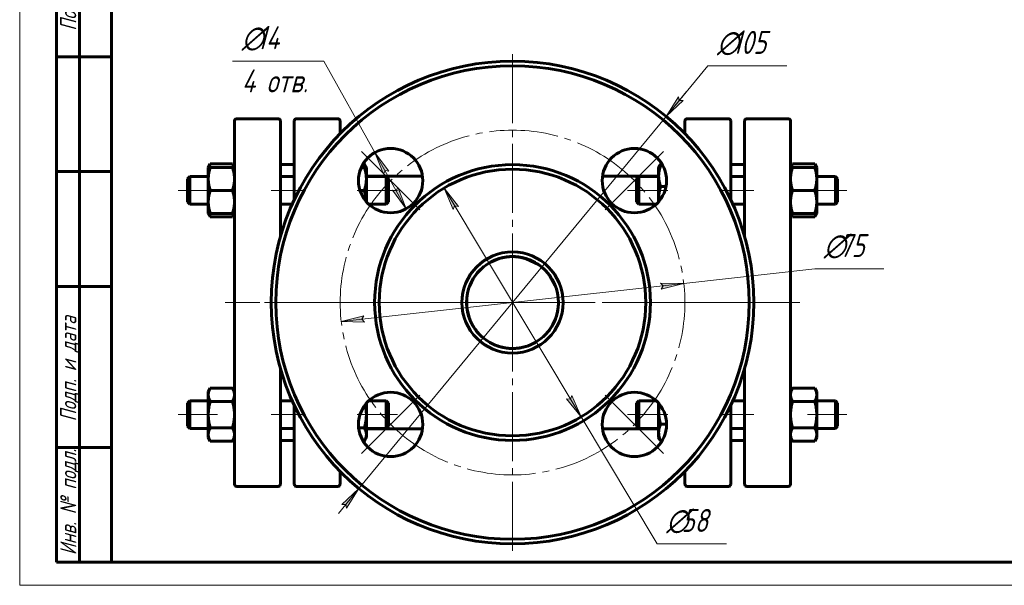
# Model space of a CAD drawing. Header units: millimetres. Extents: x 0 to 420, y 0 to 297.
# Tile 1 of 3: x 0 to 214, y 0 to 123. Entities that reach past the tile are written whole.
import ezdxf

# ---------------------------------------------------------------- set-up
doc = ezdxf.new("R2010")
doc.units = ezdxf.units.MM
for name, pattern in [('K5LT_AXLED', [19.5, 15, -1.5, 1.5, -1.5]), ('K5LT_BASIC', [0]), ('K5LT_THIN', [0])]:
    doc.linetypes.add(name, pattern=pattern)
doc.layers.add('Системный слой', color=7, linetype='Continuous')
doc.layers.add('Системный слой (1)', color=251, linetype='Continuous', true_color=0x6c6c6c)
doc.styles.add('KDIMTEXTSTYLE', font='GOST_AU.SHX', dxfattribs={"width": 0.96, "oblique": 15, "height": 5})
doc.styles.add('KTEXTSTYLE', font='GOST_AU.SHX', dxfattribs={"width": 0.96, "height": 5})
doc.dimstyles.new('KDIMSTYLE (1.00)', dxfattribs={"dimtxt": 5, "dimasz": 1, "dimexe": 2, "dimexo": 0, "dimgap": 1, "dimtad": 1, "dimtxsty": 'KDIMTEXTSTYLE', "dimsah": 1, "dimcen": 0, "dimdle": 1, "dimadec": 0, "dimazin": 0, "dimtfac": 0.667, "dimtmove": 0, "dimatfit": 3, "dimfxl": 1, "dimtvp": 1, "dimtolj": 1, "dimtzin": 0, "dimarcsym": 0})

# ---------------------------------------------------------------- blocks, each defined once
blk = doc.blocks.new('U18')
at = {"layer": 'Системный слой (1)', "linetype": 'K5LT_BASIC', "lineweight": 60}
for p, q in [((167.92, 91.16), (167.84, 90.92)), ((168.04, 91.42), (167.92, 91.16)), ((168.18, 91.69), (168.04, 91.42))]:
    blk.add_line(p, q, dxfattribs=at)
blk = doc.blocks.new('U19')
at = {"layer": 'Системный слой (1)', "linetype": 'K5LT_BASIC', "lineweight": 60}
for p, q in [((173.13, 91.42), (172.99, 91.69)), ((173.25, 91.16), (173.13, 91.42)), ((173.33, 90.92), (173.25, 91.16))]:
    blk.add_line(p, q, dxfattribs=at)
blk = doc.blocks.new('U20')
at = {"layer": 'Системный слой (1)', "linetype": 'K5LT_BASIC', "lineweight": 60}
for p, q in [((41.22, 91.16), (41.14, 90.92)), ((41.34, 91.42), (41.22, 91.16)), ((41.48, 91.69), (41.34, 91.42))]:
    blk.add_line(p, q, dxfattribs=at)
blk = doc.blocks.new('U21')
at = {"layer": 'Системный слой (1)', "linetype": 'K5LT_BASIC', "lineweight": 60}
for p, q in [((46.43, 91.42), (46.29, 91.69)), ((46.55, 91.16), (46.43, 91.42)), ((46.63, 90.92), (46.55, 91.16))]:
    blk.add_line(p, q, dxfattribs=at)
blk = doc.blocks.new('U22')
at = {"layer": 'Системный слой (1)', "linetype": 'K5LT_BASIC', "lineweight": 60}
for p, q in [((75.44, 34.02), (87.65, 34.02)), ((126.82, 34.02), (139.04, 34.02))]:
    blk.add_line(p, q, dxfattribs=at)
blk = doc.blocks.new('U23')
at = {"layer": 'Системный слой (1)', "linetype": 'K5LT_BASIC', "lineweight": 60}
for p, q in [((56.74, 101.02), (56.74, 75.87)), ((56.74, 47.17), (56.74, 22.02))]:
    blk.add_line(p, q, dxfattribs=at)
blk = doc.blocks.new('U24')
at = {"layer": 'Системный слой (1)', "linetype": 'K5LT_BASIC', "lineweight": 60}
for p, q in [((75.44, 89.02), (87.65, 89.02)), ((126.82, 89.02), (139.04, 89.02))]:
    blk.add_line(p, q, dxfattribs=at)
blk = doc.blocks.new('U25')
at = {"layer": 'Системный слой (1)', "linetype": 'K5LT_BASIC', "lineweight": 60}
for p, q in [((75.24, 85.04), (74.99, 85.92)), ((75.38, 84.23), (75.24, 85.04)), ((75.44, 83.45), (75.38, 84.23))]:
    blk.add_line(p, q, dxfattribs=at)
blk = doc.blocks.new('U26')
at = {"layer": 'Системный слой (1)', "linetype": 'K5LT_BASIC', "lineweight": 60}
for p, q in [((172.99, 80.14), (173.13, 80.41)), ((173.13, 80.41), (173.25, 80.67)), ((173.25, 80.67), (173.33, 80.92))]:
    blk.add_line(p, q, dxfattribs=at)
blk = doc.blocks.new('U27')
at = {"layer": 'Системный слой (1)', "linetype": 'K5LT_BASIC', "lineweight": 60}
for p, q in [((167.84, 80.92), (167.92, 80.67)), ((167.92, 80.67), (168.04, 80.41)), ((168.04, 80.41), (168.18, 80.14))]:
    blk.add_line(p, q, dxfattribs=at)
blk = doc.blocks.new('U28')
at = {"layer": 'Системный слой (1)', "linetype": 'K5LT_BASIC', "lineweight": 60}
for p, q in [((139.17, 91.13), (139.14, 91.06)), ((139.21, 91.21), (139.17, 91.13)), ((139.25, 91.28), (139.21, 91.21)), ((139.32, 91.39), (139.25, 91.28)), ((139.39, 91.51), (139.32, 91.39)), ((139.48, 91.62), (139.39, 91.51))]:
    blk.add_line(p, q, dxfattribs=at)
blk = doc.blocks.new('U29')
at = {"layer": 'Системный слой (1)', "linetype": 'K5LT_BASIC', "lineweight": 60}
for p, q in [((75.13, 91.42), (74.99, 91.69)), ((75.25, 91.16), (75.13, 91.42)), ((75.33, 90.92), (75.25, 91.16))]:
    blk.add_line(p, q, dxfattribs=at)
blk = doc.blocks.new('U30')
at = {"layer": 'Системный слой (1)', "linetype": 'K5LT_BASIC', "lineweight": 60}
for p, q in [((41.14, 80.92), (41.22, 80.67)), ((41.22, 80.67), (41.34, 80.41)), ((41.34, 80.41), (41.48, 80.14))]:
    blk.add_line(p, q, dxfattribs=at)
blk = doc.blocks.new('U31')
at = {"layer": 'Системный слой (1)', "linetype": 'K5LT_BASIC', "lineweight": 60}
for p, q in [((46.29, 80.14), (46.43, 80.41)), ((46.43, 80.41), (46.55, 80.67)), ((46.55, 80.67), (46.63, 80.92))]:
    blk.add_line(p, q, dxfattribs=at)
blk = doc.blocks.new('U32')
at = {"layer": 'Системный слой (1)', "linetype": 'K5LT_BASIC', "lineweight": 60}
for p, q in [((139.1, 38.91), (139.05, 38.39)), ((139.17, 39.43), (139.1, 38.91)), ((139.05, 38.39), (139.04, 37.88))]:
    blk.add_line(p, q, dxfattribs=at)
blk = doc.blocks.new('U33')
at = {"layer": 'Системный слой (1)', "linetype": 'K5LT_BASIC', "lineweight": 60}
for p, q in [((114.35, 68.54), (114.2, 68.7)), ((115.04, 67.78), (114.35, 68.54)), ((115.57, 67.05), (115.04, 67.78)), ((115.81, 66.67), (115.57, 67.05)), ((115.92, 66.47), (115.81, 66.67)), ((115.98, 66.37), (115.92, 66.47)), ((116.01, 66.32), (115.98, 66.37)), ((116.02, 66.29), (116.01, 66.32)), ((116.03, 66.28), (116.02, 66.29)), ((116.05, 66.24), (116.03, 66.28)), ((117.17, 62.56), (117.15, 62.86)), ((117.23, 61.45), (117.17, 62.56)), ((117.08, 59.79), (117.12, 60.02)), ((117.12, 60.02), (117.18, 60.5)), ((117.18, 60.5), (117.23, 61.45)), ((116, 56.72), (116.59, 57.99)), ((117.04, 59.57), (117.05, 59.58)), ((117.04, 59.56), (117.04, 59.57)), ((117.04, 59.55), (117.04, 59.56)), ((117.04, 59.56), (117.04, 59.56)), ((117.04, 59.56), (117.04, 59.56)), ((117.04, 59.56), (117.04, 59.56)), ((117.04, 59.55), (117.04, 59.55)), ((117.04, 59.55), (117.04, 59.55)), ((117.04, 59.55), (117.04, 59.55)), ((117.04, 59.55), (117.04, 59.55)), ((117.04, 59.55), (117.04, 59.55)), ((117.04, 59.55), (117.04, 59.55)), ((117.04, 59.55), (117.04, 59.55)), ((117.05, 59.61), (117.06, 59.67)), ((117.05, 59.58), (117.05, 59.61)), ((117.06, 59.67), (117.08, 59.79)), ((115.25, 55.54), (116, 56.72)), ((114.35, 54.49), (115.25, 55.54))]:
    blk.add_line(p, q, dxfattribs=at)
blk = doc.blocks.new('U34')
at = {"layer": 'Системный слой (1)', "linetype": 'K5LT_BASIC', "lineweight": 60}
for p, q in [((59.74, 83.88), (59.74, 101.02)), ((59.74, 22.02), (59.74, 39.16))]:
    blk.add_line(p, q, dxfattribs=at)
blk = doc.blocks.new('U35')
at = {"layer": 'Системный слой (1)', "linetype": 'K5LT_BASIC', "lineweight": 60}
for p, q in [((99.57, 67.95), (100.26, 68.69)), ((100.26, 68.69), (100.26, 68.69)), ((100.26, 68.69), (100.26, 68.69)), ((100.26, 68.69), (100.26, 68.69)), ((100.26, 68.69), (100.27, 68.69)), ((100.27, 68.69), (100.27, 68.7)), ((100.27, 68.69), (100.27, 68.69)), ((100.27, 68.69), (100.27, 68.69)), ((100.27, 68.69), (100.27, 68.69)), ((100.27, 68.69), (100.27, 68.69)), ((98.42, 66.24), (98.95, 67.13)), ((98.95, 67.13), (99.57, 67.95)), ((97.31, 60.33), (97.33, 62.86)), ((97.78, 58.28), (97.31, 60.33)), ((98.16, 57.31), (97.78, 58.28)), ((98.39, 56.85), (98.16, 57.31)), ((98.52, 56.62), (98.39, 56.85)), ((98.58, 56.51), (98.52, 56.62)), ((98.62, 56.45), (98.58, 56.51)), ((98.63, 56.43), (98.62, 56.45)), ((98.65, 56.39), (98.63, 56.43)), ((98.66, 56.37), (98.65, 56.39)), ((98.65, 56.39), (98.65, 56.39)), ((98.67, 56.37), (98.66, 56.37)), ((98.67, 56.36), (98.67, 56.37)), ((98.69, 56.33), (98.67, 56.36)), ((100.12, 54.49), (98.69, 56.33))]:
    blk.add_line(p, q, dxfattribs=at)
blk = doc.blocks.new('U36')
at = {"layer": 'Системный слой (1)', "linetype": 'K5LT_BASIC', "lineweight": 60}
for start, end in [(90, 119.2968), (134.1325, 151.8041), (208.6753, 224.6649), (240.4818, 270)]:
    blk.add_arc((107.24, 61.52), 10, start, end, dxfattribs=at)
blk = doc.blocks.new('U37')
at = {"layer": 'Системный слой (1)', "linetype": 'K5LT_BASIC', "lineweight": 60}
for p, q in [((107.24, 71.52), (107.62, 71.51)), ((107.62, 71.51), (108, 71.49)), ((108, 71.49), (108.75, 71.4)), ((108.75, 71.4), (110.22, 71.06)), ((110.22, 71.06), (112.88, 69.77)), ((112.88, 69.77), (113.37, 69.42)), ((113.37, 69.42), (113.41, 69.38)), ((113.41, 69.38), (113.42, 69.38)), ((113.42, 69.38), (113.44, 69.37)), ((113.44, 69.37), (113.46, 69.35)), ((113.46, 69.35), (113.47, 69.34)), ((113.47, 69.34), (113.48, 69.33)), ((113.48, 69.33), (113.51, 69.3)), ((113.51, 69.3), (113.58, 69.24)), ((113.58, 69.24), (113.7, 69.14)), ((113.7, 69.14), (113.95, 68.92)), ((113.95, 68.92), (114.43, 68.46)), ((114.43, 68.46), (115.29, 67.45)), ((115.29, 67.45), (116.52, 65.24)), ((116.52, 65.24), (116.54, 65.2)), ((116.54, 65.2), (116.54, 65.19)), ((116.54, 65.19), (116.55, 65.17)), ((116.55, 65.17), (116.55, 65.16)), ((117.2, 60.72), (117.16, 60.31)), ((117.16, 60.31), (117.16, 60.28)), ((117.22, 61.12), (117.2, 60.72)), ((117.23, 61.31), (117.22, 61.12)), ((117.23, 61.52), (117.23, 61.52)), ((117.23, 61.52), (117.23, 61.51)), ((117.23, 61.51), (117.23, 61.51)), ((117.23, 61.51), (117.23, 61.51)), ((117.23, 61.51), (117.23, 61.51)), ((117.23, 61.51), (117.23, 61.51)), ((117.23, 61.51), (117.23, 61.51)), ((117.23, 61.51), (117.23, 61.5)), ((117.23, 61.5), (117.23, 61.5)), ((117.23, 61.5), (117.23, 61.49)), ((117.23, 61.49), (117.23, 61.46)), ((117.23, 61.46), (117.23, 61.41)), ((117.23, 61.41), (117.23, 61.31)), ((115.78, 56.33), (115.07, 55.31)), ((116.16, 57.01), (115.78, 56.33)), ((113.91, 54.07), (113.89, 54.06)), ((114.25, 54.39), (113.91, 54.07)), ((115.07, 55.31), (114.25, 54.39)), ((111.76, 52.6), (111.74, 52.6)), ((111.92, 52.69), (111.76, 52.6)), ((112.07, 52.77), (111.92, 52.69)), ((112.14, 52.8), (112.07, 52.77)), ((112.17, 52.82), (112.14, 52.8)), ((112.19, 52.83), (112.17, 52.82)), ((112.2, 52.84), (112.19, 52.83)), ((112.21, 52.84), (112.2, 52.84)), ((112.22, 52.85), (112.21, 52.85)), ((112.21, 52.85), (112.21, 52.85)), ((112.21, 52.85), (112.21, 52.84)), ((112.21, 52.84), (112.21, 52.84)), ((112.23, 52.85), (112.22, 52.85)), ((112.22, 52.85), (112.22, 52.85)), ((112.22, 52.85), (112.22, 52.85)), ((112.22, 52.85), (112.22, 52.85)), ((112.23, 52.86), (112.23, 52.85))]:
    blk.add_line(p, q, dxfattribs=at)
blk = doc.blocks.new('U38')
at = {"layer": 'Системный слой (1)', "linetype": 'K5LT_BASIC', "lineweight": 60}
for start, end in [(315.3353, 0.0025), (270, 299.519)]:
    blk.add_arc((107.24, 61.52), 10, start, end, dxfattribs=at)
blk = doc.blocks.new('U39')
at = {"layer": 'Системный слой (1)', "linetype": 'K5LT_BASIC', "lineweight": 60}
for start, end in [(60.7032, 89.958), (28.1076, 45.8448)]:
    blk.add_arc((107.24, 61.52), 10, start, end, dxfattribs=at)
blk = doc.blocks.new('U40')
at = {"layer": 'Системный слой (1)', "linetype": 'K5LT_BASIC', "lineweight": 60}
for p, q in [((104.35, 71.09), (102.65, 70.41)), ((106.16, 71.46), (104.35, 71.09)), ((107.24, 71.52), (106.16, 71.46)), ((101.02, 69.35), (99.75, 68.15)), ((102.65, 70.41), (101.99, 70.04)), ((98.71, 66.74), (97.92, 65.16)), ((99.75, 68.15), (98.71, 66.74)), ((97.24, 61.51), (97.24, 61.48)), ((97.24, 61.48), (97.24, 61.47)), ((97.24, 61.47), (97.24, 61.46)), ((97.24, 61.46), (97.24, 61.45)), ((97.24, 61.45), (97.24, 61.44)), ((97.24, 61.44), (97.24, 61.43)), ((97.24, 61.43), (97.24, 61.38)), ((97.24, 61.38), (97.24, 61.34)), ((97.24, 61.34), (97.24, 61.25)), ((97.24, 61.25), (97.25, 61.07)), ((97.25, 61.07), (97.27, 60.71)), ((97.27, 60.71), (97.28, 60.64)), ((97.28, 60.64), (97.31, 60.28)), ((98.31, 57.01), (98.44, 56.75)), ((98.44, 56.75), (98.58, 56.52)), ((98.58, 56.52), (98.7, 56.32)), ((98.7, 56.32), (98.95, 55.93)), ((98.95, 55.93), (99.5, 55.18)), ((99.5, 55.18), (100.35, 54.28)), ((100.35, 54.28), (100.58, 54.06)), ((102.24, 52.86), (102.25, 52.85)), ((102.25, 52.85), (102.25, 52.85)), ((102.25, 52.85), (102.25, 52.85)), ((102.25, 52.85), (102.26, 52.85)), ((102.26, 52.85), (102.26, 52.85)), ((102.26, 52.85), (102.26, 52.85)), ((102.26, 52.85), (102.26, 52.85)), ((102.26, 52.85), (102.26, 52.84)), ((102.26, 52.84), (102.27, 52.84)), ((102.27, 52.84), (102.27, 52.84)), ((102.27, 52.84), (102.28, 52.83)), ((102.28, 52.83), (102.3, 52.82)), ((102.3, 52.82), (102.34, 52.8)), ((102.34, 52.8), (102.42, 52.75)), ((102.42, 52.75), (102.59, 52.67)), ((102.59, 52.67), (102.73, 52.6))]:
    blk.add_line(p, q, dxfattribs=at)
blk = doc.blocks.new('U41')
at = {"layer": 'Системный слой (1)', "linetype": 'K5LT_BASIC', "lineweight": 60}
for p, q in [((157.74, 101.02), (157.74, 75.87)), ((157.74, 47.17), (157.74, 22.02))]:
    blk.add_line(p, q, dxfattribs=at)
blk = doc.blocks.new('U42')
at = {"layer": 'Системный слой (1)', "linetype": 'K5LT_BASIC', "lineweight": 60}
for p, q in [((154.74, 83.88), (154.74, 101.02)), ((154.74, 22.02), (154.74, 39.16))]:
    blk.add_line(p, q, dxfattribs=at)
blk = doc.blocks.new('U43')
at = {"layer": 'Системный слой (1)', "linetype": 'K5LT_BASIC', "lineweight": 60}
for p, q in [((139.04, 84.09), (139.04, 83.89)), ((139.04, 83.89), (139.05, 83.68)), ((139.05, 83.68), (139.06, 83.47))]:
    blk.add_line(p, q, dxfattribs=at)
blk = doc.blocks.new('U44')
at = {"layer": 'Системный слой (1)', "linetype": 'K5LT_BASIC', "lineweight": 60}
for p, q in [((75.32, 38.54), (75.18, 39.28)), ((75.41, 37.83), (75.32, 38.54)), ((75.44, 37.12), (75.41, 37.83))]:
    blk.add_line(p, q, dxfattribs=at)
blk = doc.blocks.new('U45')
at = {"layer": 'Системный слой (1)', "linetype": 'K5LT_AXLED', "lineweight": 18}
for q in [(107.24, 116.02), (52.74, 61.52), (161.74, 61.52), (107.24, 7.02)]:
    blk.add_line((107.24, 61.52), q, dxfattribs=at)
blk = doc.blocks.new('D2')
at = {"layer": 'Системный слой (1)'}
for points in [[(80.32, 90.1), (77.3, 94.15), (79.17, 89.46), (79.5, 90.22)], [(84.13, 81.93), (82.27, 86.61), (81.94, 85.85), (81.12, 85.97)]]:
    blk.add_hatch(color=256, dxfattribs=at).paths.add_polyline_path(points)
at = {"layer": 'Системный слой (1)', "linetype": 'K5LT_THIN', "lineweight": 18}
for p, q in [((77.3, 94.15), (66.2, 114.02)), ((77.3, 94.15), (80.32, 90.1)), ((79.17, 89.46), (77.3, 94.15)), ((84.13, 81.93), (77.3, 94.15)), ((79.5, 90.22), (79.17, 89.46)), ((80.32, 90.1), (79.5, 90.22)), ((84.13, 81.93), (81.12, 85.97)), ((81.12, 85.97), (81.94, 85.85)), ((81.94, 85.85), (82.27, 86.61)), ((82.27, 86.61), (84.13, 81.93))]:
    blk.add_line(p, q, dxfattribs=at)
blk.add_wipeout([(48.32, 105.64), (48.32, 122.4), (63.56, 122.4), (63.56, 105.64)]).dxf.layer = 'Системный слой (1)'
blk.add_line((66.2, 114.02), (46.32, 114.02), dxfattribs=at)
at = {"layer": 'Системный слой (1)', "char_height": 5, "attachment_point": 1, "style": 'KTEXTSTYLE'}
for s, insert in [('\\H5.0;\\W1.000;\\Q15;\\Q15;\\W0.960;∅', (48.32, 121.61)), ('\\H5.0;\\W1.000;\\Q15;\\Q15;\\W0.960;14', (51.63, 121.61)), ('\\H5.0;\\W1.000;\\Q15;\\Q15;\\W0.960;4 отв.', (48.32, 112.23))]:
    blk.add_mtext(s, dxfattribs=dict(at, insert=insert))
blk = doc.blocks.new('KDIMARROW_01')
at = {"layer": 'Системный слой'}
blk.add_hatch(color=0, dxfattribs=at).paths.add_polyline_path([(-5, -0.66), (0, 0), (-5, 0.66), (-4.5, 0)])
at = {"layer": 'Системный слой', "color": 0, "linetype": 'K5LT_THIN', "lineweight": 18}
for p, q in [((-4.5, 0), (-5, 0.66)), ((-5, 0.66), (0, 0)), ((0, 0), (-5, -0.66)), ((-5, -0.66), (-4.5, 0))]:
    blk.add_line(p, q, dxfattribs=at)
at = {"layer": 'Системный слой (1)', "color": 0, "linetype": 'K5LT_THIN', "lineweight": 18}
blk.add_line((318.02, 200.7), (317.02, 200.7), dxfattribs=at)
blk = doc.blocks.new('U46')
at = {"layer": 'Системный слой (1)', "linetype": 'K5LT_AXLED', "lineweight": 18}
for p, q in [((80.72, 88.04), (74.36, 94.4)), ((133.75, 88.04), (140.12, 94.4)), ((87.08, 81.67), (80.72, 88.04)), ((127.39, 81.67), (133.75, 88.04)), ((87.08, 41.37), (80.72, 35)), ((127.39, 41.37), (133.75, 35)), ((80.72, 35), (74.36, 28.64)), ((133.75, 35), (140.12, 28.64))]:
    blk.add_line(p, q, dxfattribs=at)
for start, end in [(45, 135), (135, 225), (315, 45), (225, 315)]:
    blk.add_arc((107.24, 61.52), 37.5, start, end, dxfattribs=at)
blk = doc.blocks.new('D3')
at = {"layer": 'Системный слой (1)'}
for points in [[(140.65, 102.01), (144.34, 105.45), (143.52, 105.48), (143.33, 106.29)], [(71.14, 16.75), (73.82, 21.03), (70.13, 17.59), (70.96, 17.56)]]:
    blk.add_hatch(color=256, dxfattribs=at).paths.add_polyline_path(points)
at = {"layer": 'Системный слой (1)', "linetype": 'K5LT_THIN', "lineweight": 18}
for p, q in [((140.65, 102.01), (149.74, 113.02)), ((140.65, 102.01), (145.11, 107.41)), ((143.33, 106.29), (140.65, 102.01)), ((140.65, 102.01), (144.34, 105.45)), ((143.52, 105.48), (143.33, 106.29)), ((144.34, 105.45), (143.52, 105.48)), ((73.82, 21.03), (140.65, 102.01)), ((73.82, 21.03), (69.36, 15.63)), ((73.82, 21.03), (70.13, 17.59)), ((71.14, 16.75), (73.82, 21.03)), ((70.13, 17.59), (70.96, 17.56)), ((70.96, 17.56), (71.14, 16.75))]:
    blk.add_line(p, q, dxfattribs=at)
blk.add_wipeout([(151.74, 114.02), (151.74, 121.4), (164.4, 121.4), (164.4, 114.02)]).dxf.layer = 'Системный слой (1)'
blk.add_line((149.74, 113.02), (166.93, 113.02), dxfattribs=at)
at = {"layer": 'Системный слой (1)', "char_height": 5, "attachment_point": 1, "style": 'KTEXTSTYLE'}
for s, insert in [('\\H5.0;\\W1.000;\\Q15;\\Q15;\\W0.960;∅', (151.74, 120.61)), ('\\H5.0;\\W1.000;\\Q15;\\Q15;\\W0.960;105', (155.04, 120.61))]:
    blk.add_mtext(s, dxfattribs=dict(at, insert=insert))
blk = doc.blocks.new('KDIMARROW_02')
at = {"layer": 'Системный слой'}
blk.add_hatch(color=0, dxfattribs=at).paths.add_polyline_path([(4.5, 0), (5, 0.66), (0, 0), (5, -0.66)])
at = {"layer": 'Системный слой', "color": 0, "linetype": 'K5LT_THIN', "lineweight": 18}
for p, q in [((5, 0.66), (0, 0)), ((0, 0), (5, -0.66)), ((0, 0), (7, 0)), ((4.5, 0), (5, 0.66)), ((5, -0.66), (4.5, 0))]:
    blk.add_line(p, q, dxfattribs=at)
at = {"layer": 'Системный слой (1)', "color": 0, "linetype": 'K5LT_THIN', "lineweight": 18}
blk.add_line((318.02, 200.7), (317.02, 200.7), dxfattribs=at)
blk = doc.blocks.new('D4')
at = {"layer": 'Системный слой (1)'}
for points in [[(139.61, 64.45), (144.51, 65.66), (139.46, 65.76), (140.03, 65.16)], [(75.01, 57.28), (74.44, 57.88), (74.86, 58.59), (69.96, 57.38)]]:
    blk.add_hatch(color=256, dxfattribs=at).paths.add_polyline_path(points)
at = {"layer": 'Системный слой (1)', "linetype": 'K5LT_THIN', "lineweight": 18}
for p, q in [((144.51, 65.66), (172.99, 68.82)), ((69.96, 57.38), (144.51, 65.66)), ((140.03, 65.16), (139.46, 65.76)), ((139.46, 65.76), (144.51, 65.66)), ((144.51, 65.66), (139.61, 64.45)), ((139.61, 64.45), (140.03, 65.16)), ((69.96, 57.38), (74.86, 58.59)), ((74.86, 58.59), (74.44, 57.88)), ((74.44, 57.88), (75.01, 57.28)), ((75.01, 57.28), (69.96, 57.38))]:
    blk.add_line(p, q, dxfattribs=at)
blk.add_wipeout([(174.99, 69.82), (174.99, 77.21), (185.63, 77.21), (185.63, 69.82)]).dxf.layer = 'Системный слой (1)'
blk.add_line((172.99, 68.82), (188.07, 68.82), dxfattribs=at)
at = {"layer": 'Системный слой (1)', "char_height": 5, "attachment_point": 1, "style": 'KTEXTSTYLE'}
for s, insert in [('\\H5.0;\\W1.000;\\Q15;\\Q15;\\W0.960;∅', (174.99, 76.41)), ('\\H5.0;\\W1.000;\\Q15;\\Q15;\\W0.960;75', (178.3, 76.41))]:
    blk.add_mtext(s, dxfattribs=dict(at, insert=insert))
blk = doc.blocks.new('D5')
at = {"layer": 'Системный слой (1)'}
for points in [[(95.46, 82.44), (92.33, 86.39), (94.33, 81.77), (94.64, 82.53)], [(122.14, 36.65), (120.14, 41.27), (119.83, 40.51), (119.01, 40.6)]]:
    blk.add_hatch(color=256, dxfattribs=at).paths.add_polyline_path(points)
at = {"layer": 'Системный слой (1)', "linetype": 'K5LT_THIN', "lineweight": 18}
for p, q in [((92.33, 86.39), (95.46, 82.44)), ((94.33, 81.77), (92.33, 86.39)), ((92.33, 86.39), (122.14, 36.65)), ((94.64, 82.53), (94.33, 81.77)), ((95.46, 82.44), (94.64, 82.53)), ((119.83, 40.51), (120.14, 41.27)), ((120.14, 41.27), (122.14, 36.65)), ((122.14, 36.65), (119.01, 40.6)), ((119.01, 40.6), (119.83, 40.51)), ((122.14, 36.65), (138.7, 9.02))]:
    blk.add_line(p, q, dxfattribs=at)
blk.add_wipeout([(140.7, 10.02), (140.7, 17.4), (151.34, 17.4), (151.34, 10.02)]).dxf.layer = 'Системный слой (1)'
blk.add_line((138.7, 9.02), (153.78, 9.02), dxfattribs=at)
at = {"layer": 'Системный слой (1)', "char_height": 5, "attachment_point": 1, "style": 'KTEXTSTYLE'}
for s, insert in [('\\H5.0;\\W1.000;\\Q15;\\Q15;\\W0.960;∅', (140.7, 16.61)), ('\\H5.0;\\W1.000;\\Q15;\\Q15;\\W0.960;58', (144.01, 16.61))]:
    blk.add_mtext(s, dxfattribs=dict(at, insert=insert))
blk = doc.blocks.new('U57')
at = {"linetype": 'K5LT_THIN', "lineweight": 18}
for p, q in [((0, 0), (0, 297)), ((420, 0), (0, 0))]:
    blk.add_line(p, q, dxfattribs=at)
at = {"linetype": 'K5LT_BASIC', "lineweight": 60}
for p, q in [((20, 5), (20, 292)), ((8, 5), (8, 150)), ((13, 5), (13, 150)), ((20, 115), (8, 115)), ((20, 90), (8, 90)), ((20, 65), (8, 65)), ((20, 30), (8, 30)), ((20, 5), (8, 5)), ((415, 5), (20, 5))]:
    blk.add_line(p, q, dxfattribs=at)
at = {"char_height": 3.5, "attachment_point": 1, "rotation": 90, "style": 'KTEXTSTYLE'}
for s, insert in [('\\H5.0;\\W1.000;\\Q15;\\Q15;\\W0.960;\\H3.50;Подп. и дата', (8.82, 120.66)), ('\\H5.0;\\W1.000;\\Q15;\\Q15;\\W0.960;\\H3.50;Подп. и дата', (8.82, 35.66)), ('\\H5.0;\\W1.000;\\Q15;\\Q15;\\W0.960;\\H3.50;Инв. № подл.', (8.82, 6.57))]:
    blk.add_mtext(s, dxfattribs=dict(at, insert=insert))

msp = doc.modelspace()

# ---------------------------------------------------------------- linework, layer by layer
at = {"layer": 'Системный слой (1)', "linetype": 'K5LT_BASIC', "lineweight": 60}
for p, q in [((46.736, 89.451), (46.736, 101.02)), ((47.236, 101.52), (56.236, 101.52)), ((69.236, 101.52), (60.236, 101.52)), ((69.736, 101.02), (69.736, 98.262)), ((144.736, 101.02), (144.736, 98.262)), ((154.236, 101.52), (145.236, 101.52)), ((158.236, 101.52), (167.236, 101.52)), ((167.736, 89.451), (167.736, 101.02)), ((41.036, 90.915), (41.482, 91.689)), ((41.036, 90.915), (41.482, 90.915)), ((41.036, 88.415), (41.036, 90.915)), ((41.482, 91.689), (46.289, 91.689)), ((41.482, 90.915), (46.289, 90.915)), ((46.736, 90.915), (46.289, 91.689)), ((46.289, 90.915), (46.736, 90.915)), ((56.736, 91.52), (59.736, 91.52)), ((74.338, 90.915), (74.989, 90.915)), ((74.747, 91.689), (74.989, 91.689)), ((75.436, 90.915), (74.989, 91.689)), ((74.989, 90.915), (75.436, 90.915)), ((75.436, 90.915), (75.436, 88.415)), ((139.036, 90.915), (139.069, 90.973)), ((139.036, 89.037), (139.036, 90.915)), ((139.069, 90.973), (139.248, 91.284)), ((139.482, 91.623), (139.763, 91.623)), ((139.482, 91.292), (139.949, 91.292)), ((154.736, 91.52), (157.736, 91.52)), ((167.736, 90.915), (168.182, 91.689)), ((167.736, 90.915), (168.182, 90.915)), ((168.182, 91.689), (172.989, 91.689)), ((168.182, 90.915), (172.989, 90.915)), ((173.436, 90.915), (172.989, 91.689)), ((172.989, 90.915), (173.436, 90.915)), ((173.436, 90.915), (173.436, 88.415)), ((36.486, 88.415), (36.986, 88.915)), ((36.486, 83.415), (36.486, 88.415)), ((36.986, 88.915), (36.986, 85.915)), ((36.986, 88.915), (41.036, 88.915)), ((41.036, 83.415), (41.036, 88.415)), ((46.736, 61.52), (46.736, 89.451)), ((56.736, 88.915), (59.736, 88.915)), ((75.436, 88.915), (79.736, 88.915)), ((75.436, 88.415), (75.436, 83.445)), ((80.236, 88.415), (79.736, 88.915)), ((79.736, 85.915), (79.736, 88.915)), ((80.236, 88.415), (80.236, 83.415)), ((134.236, 88.415), (134.736, 88.915)), ((134.236, 88.415), (134.236, 83.415)), ((134.736, 85.915), (134.736, 88.915)), ((134.736, 88.915), (139.036, 88.915)), ((139.036, 84.094), (139.036, 89.037)), ((154.736, 88.915), (157.736, 88.915)), ((167.736, 61.52), (167.736, 89.451)), ((173.436, 88.915), (177.486, 88.915)), ((173.436, 88.415), (173.436, 83.415)), ((177.486, 88.915), (177.486, 85.915)), ((177.986, 88.415), (177.486, 88.915)), ((177.986, 83.415), (177.986, 88.415)), ((36.986, 85.915), (36.986, 82.915)), ((41.482, 85.915), (46.289, 85.915)), ((74.048, 85.915), (74.989, 85.915)), ((79.736, 82.915), (79.736, 85.915)), ((134.736, 82.915), (134.736, 85.915)), ((139.482, 86.783), (140.639, 86.783)), ((168.182, 85.915), (172.989, 85.915)), ((177.486, 85.915), (177.486, 82.915)), ((139.036, 83.445), (139.036, 84.094)), ((36.486, 83.415), (36.986, 82.915)), ((36.986, 82.915), (41.036, 82.915)), ((41.036, 80.915), (41.036, 83.415)), ((56.736, 82.915), (59.293, 82.915)), ((75.947, 82.915), (79.736, 82.915)), ((80.236, 83.415), (79.736, 82.915)), ((134.236, 83.415), (134.736, 82.915)), ((134.736, 82.915), (138.524, 82.915)), ((155.178, 82.915), (157.736, 82.915)), ((173.436, 83.415), (173.436, 80.915)), ((173.436, 82.915), (177.486, 82.915)), ((177.986, 83.415), (177.486, 82.915)), ((41.482, 80.915), (41.036, 80.915)), ((41.036, 80.915), (41.482, 80.142)), ((41.482, 80.915), (46.289, 80.915)), ((41.482, 80.142), (46.289, 80.142)), ((46.736, 80.915), (46.289, 80.915)), ((46.736, 80.915), (46.289, 80.142)), ((167.736, 80.915), (168.182, 80.142)), ((168.182, 80.915), (167.736, 80.915)), ((168.182, 80.915), (172.989, 80.915)), ((168.182, 80.142), (172.989, 80.142)), ((173.436, 80.915), (172.989, 80.142)), ((173.436, 80.915), (172.989, 80.915)), ((46.736, 33.589), (46.736, 61.52)), ((167.736, 33.589), (167.736, 61.52)), ((41.036, 42.125), (41.482, 42.898)), ((41.482, 42.898), (46.289, 42.898)), ((46.736, 42.125), (46.289, 42.898)), ((167.736, 42.125), (168.182, 42.898)), ((168.182, 42.898), (172.989, 42.898)), ((173.436, 42.125), (172.989, 42.898)), ((41.036, 41.455), (41.036, 42.125)), ((41.036, 37.125), (41.036, 41.455)), ((173.436, 42.125), (173.436, 41.455)), ((173.436, 41.455), (173.436, 37.125)), ((36.486, 39.625), (36.986, 40.125)), ((36.486, 34.625), (36.486, 39.625)), ((36.986, 40.125), (41.036, 40.125)), ((36.986, 40.125), (36.986, 37.125)), ((41.482, 40.012), (46.289, 40.012)), ((56.736, 40.125), (59.293, 40.125)), ((75.436, 39.595), (75.436, 37.125)), ((75.947, 40.125), (79.736, 40.125)), ((80.236, 39.625), (79.736, 40.125)), ((79.736, 37.125), (79.736, 40.125)), ((80.236, 39.625), (80.236, 34.625)), ((134.236, 39.625), (134.736, 40.125)), ((134.236, 39.625), (134.236, 34.625)), ((134.736, 37.125), (134.736, 40.125)), ((134.736, 40.125), (138.524, 40.125)), ((139.036, 37.876), (139.036, 39.595)), ((155.178, 40.125), (157.736, 40.125)), ((168.182, 40.012), (172.989, 40.012)), ((173.436, 40.125), (177.486, 40.125)), ((177.486, 40.125), (177.486, 37.125)), ((177.986, 39.625), (177.486, 40.125)), ((177.986, 34.625), (177.986, 39.625)), ((36.986, 37.125), (36.986, 34.125)), ((41.036, 32.795), (41.036, 37.125)), ((75.436, 37.125), (75.436, 32.795)), ((79.736, 34.125), (79.736, 37.125)), ((134.736, 34.125), (134.736, 37.125)), ((139.036, 33.22), (139.036, 37.876)), ((173.436, 37.125), (173.436, 32.795)), ((177.486, 37.125), (177.486, 34.125)), ((36.486, 34.625), (36.986, 34.125)), ((80.236, 34.625), (79.736, 34.125)), ((134.236, 34.625), (134.736, 34.125)), ((139.482, 35.022), (140.752, 35.022)), ((177.986, 34.625), (177.486, 34.125)), ((36.986, 34.125), (41.036, 34.125)), ((41.036, 32.125), (41.036, 32.795)), ((41.482, 34.238), (46.289, 34.238)), ((46.736, 22.02), (46.736, 33.589)), ((56.736, 34.125), (59.736, 34.125)), ((73.761, 34.238), (74.989, 34.238)), ((75.436, 34.125), (79.736, 34.125)), ((75.436, 32.795), (75.436, 32.125)), ((134.736, 34.125), (139.036, 34.125)), ((139.036, 32.125), (139.036, 33.22)), ((154.736, 34.125), (157.736, 34.125)), ((167.736, 22.02), (167.736, 33.589)), ((168.182, 34.238), (172.989, 34.238)), ((173.436, 34.125), (177.486, 34.125)), ((173.436, 32.795), (173.436, 32.125)), ((41.036, 32.125), (41.482, 31.351)), ((41.482, 31.351), (46.289, 31.351)), ((46.736, 32.125), (46.289, 31.351)), ((56.736, 31.52), (59.736, 31.52)), ((74.747, 31.351), (74.989, 31.351)), ((75.436, 32.125), (74.989, 31.351)), ((139.036, 32.125), (139.248, 31.756)), ((139.482, 31.417), (139.763, 31.417)), ((154.736, 31.52), (157.736, 31.52)), ((167.736, 32.125), (168.182, 31.351)), ((168.182, 31.351), (172.989, 31.351)), ((173.436, 32.125), (172.989, 31.351)), ((69.736, 24.778), (69.736, 22.02)), ((144.736, 24.778), (144.736, 22.02)), ((47.236, 21.52), (56.236, 21.52)), ((69.236, 21.52), (60.236, 21.52)), ((154.236, 21.52), (145.236, 21.52)), ((158.236, 21.52), (167.236, 21.52))]:
    msp.add_line(p, q, dxfattribs=at)
at = {"layer": 'Системный слой (1)', "linetype": 'K5LT_AXLED', "lineweight": 18}
for p, q in [((43.036, 85.915), (34.486, 85.915)), ((61.736, 85.915), (54.736, 85.915)), ((82.236, 85.915), (73.436, 85.915)), ((141.036, 85.915), (132.236, 85.915)), ((159.736, 85.915), (152.736, 85.915)), ((179.986, 85.915), (171.436, 85.915)), ((71.736, 61.52), (44.736, 61.52)), ((144.736, 61.52), (69.736, 61.52)), ((169.736, 61.52), (142.736, 61.52)), ((43.036, 37.125), (34.486, 37.125)), ((61.736, 37.125), (54.736, 37.125)), ((82.236, 37.125), (73.436, 37.125)), ((141.036, 37.125), (132.236, 37.125)), ((159.736, 37.125), (152.736, 37.125)), ((179.986, 37.125), (171.436, 37.125))]:
    msp.add_line(p, q, dxfattribs=at)
at = {"layer": 'Системный слой (1)', "linetype": 'K5LT_BASIC', "lineweight": 60}
for centre, radius in [((107.236, 61.52), 51.5), ((80.719, 88.037), 7), ((133.752, 88.037), 7), ((107.236, 61.52), 30), ((107.236, 61.52), 29), ((107.236, 61.52), 11), ((107.236, 61.52), 10), ((80.719, 35.004), 7), ((133.752, 35.004), 7)]:
    msp.add_circle(centre, radius, dxfattribs=at)
for centre, radius, start, end in [((107.236, 61.52), 52.5, 0, 180), ((47.236, 101.02), 0.5, 90, 180), ((56.236, 101.02), 0.5, 0, 90), ((60.236, 101.02), 0.5, 90, 180), ((69.236, 101.02), 0.5, 0, 90), ((145.236, 101.02), 0.5, 90, 180), ((154.236, 101.02), 0.5, 0, 90), ((158.236, 101.02), 0.5, 90, 180), ((167.236, 101.02), 0.5, 0, 90), ((107.236, 61.52), 52.5, 180, 0), ((47.236, 22.02), 0.5, 180, 270), ((56.236, 22.02), 0.5, 270, 0), ((60.236, 22.02), 0.5, 180, 270), ((69.236, 22.02), 0.5, 270, 0), ((145.236, 22.02), 0.5, 180, 270), ((154.236, 22.02), 0.5, 270, 0), ((158.236, 22.02), 0.5, 180, 270), ((167.236, 22.02), 0.5, 270, 0)]:
    msp.add_arc(centre, radius, start, end, dxfattribs=at)
for points, weights in [([(41.482, 90.915), (41.036, 89.576), (41.036, 88.415)], [1, 1.0379548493, 1]), ([(46.736, 88.415), (46.736, 89.576), (46.289, 90.915)], [1, 1.0379548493, 1]), ([(75.436, 88.415), (75.436, 89.576), (74.989, 90.915)], [1, 1.0379548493, 1]), ([(139.482, 91.292), (139.036, 90.084), (139.036, 89.037)], [1, 1.0379548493, 1]), ([(139.069, 90.973), (139.155, 91.122), (139.482, 91.292)], [1.01511635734, 1.02753739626, 1]), ([(168.182, 90.915), (167.736, 89.576), (167.736, 88.415)], [1, 1.0379548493, 1]), ([(173.436, 88.415), (173.436, 89.576), (172.989, 90.915)], [1, 1.0379548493, 1]), ([(41.036, 88.415), (41.036, 87.255), (41.482, 85.915)], [1, 1.0379548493, 1]), ([(46.289, 85.915), (46.736, 87.255), (46.736, 88.415)], [1, 1.0379548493, 1]), ([(74.989, 85.915), (75.436, 87.255), (75.436, 88.415)], [1, 1.0379548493, 1]), ([(139.036, 89.037), (139.036, 87.991), (139.482, 86.783)], [1, 1.0379548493, 1]), ([(167.736, 88.415), (167.736, 87.255), (168.182, 85.915)], [1, 1.0379548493, 1]), ([(172.989, 85.915), (173.436, 87.255), (173.436, 88.415)], [1, 1.0379548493, 1]), ([(41.482, 85.915), (41.036, 84.576), (41.036, 83.415)], [1, 1.0379548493, 1]), ([(46.736, 83.415), (46.736, 84.576), (46.289, 85.915)], [1, 1.0379548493, 1]), ([(139.482, 86.783), (139.036, 85.342), (139.036, 84.094)], [1, 1.0379548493, 1]), ([(168.182, 85.915), (167.736, 84.576), (167.736, 83.415)], [1, 1.0379548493, 1]), ([(173.436, 83.415), (173.436, 84.576), (172.989, 85.915)], [1, 1.0379548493, 1]), ([(41.036, 83.415), (41.036, 82.255), (41.482, 80.915)], [1, 1.0379548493, 1]), ([(46.289, 80.915), (46.736, 82.255), (46.736, 83.415)], [1, 1.0379548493, 1]), ([(167.736, 83.415), (167.736, 82.255), (168.182, 80.915)], [1, 1.0379548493, 1]), ([(172.989, 80.915), (173.436, 82.255), (173.436, 83.415)], [1, 1.0379548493, 1]), ([(41.482, 42.898), (41.036, 42.125), (41.036, 41.455)], [1, 1.0379548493, 1]), ([(46.736, 41.455), (46.736, 42.125), (46.289, 42.898)], [1, 1.0379548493, 1]), ([(168.182, 42.898), (167.736, 42.125), (167.736, 41.455)], [1, 1.0379548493, 1]), ([(173.436, 41.455), (173.436, 42.125), (172.989, 42.898)], [1, 1.0379548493, 1]), ([(41.036, 41.455), (41.036, 40.785), (41.482, 40.012)], [1, 1.0379548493, 1]), ([(46.289, 40.012), (46.736, 40.785), (46.736, 41.455)], [1, 1.0379548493, 1]), ([(167.736, 41.455), (167.736, 40.785), (168.182, 40.012)], [1, 1.0379548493, 1]), ([(172.989, 40.012), (173.436, 40.785), (173.436, 41.455)], [1, 1.0379548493, 1]), ([(41.482, 40.012), (41.036, 38.465), (41.036, 37.125)], [1, 1.0379548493, 1]), ([(46.736, 37.125), (46.736, 38.465), (46.289, 40.012)], [1, 1.0379548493, 1]), ([(168.182, 40.012), (167.736, 38.465), (167.736, 37.125)], [1, 1.0379548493, 1]), ([(173.436, 37.125), (173.436, 38.465), (172.989, 40.012)], [1, 1.0379548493, 1]), ([(41.036, 37.125), (41.036, 35.785), (41.482, 34.238)], [1, 1.0379548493, 1]), ([(46.289, 34.238), (46.736, 35.785), (46.736, 37.125)], [1, 1.0379548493, 1]), ([(74.989, 34.238), (75.436, 35.785), (75.436, 37.125)], [1, 1.0379548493, 1]), ([(139.036, 37.876), (139.036, 36.552), (139.482, 35.022)], [1, 1.0379548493, 1]), ([(167.736, 37.125), (167.736, 35.785), (168.182, 34.238)], [1, 1.0379548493, 1]), ([(172.989, 34.238), (173.436, 35.785), (173.436, 37.125)], [1, 1.0379548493, 1]), ([(139.482, 35.022), (139.036, 34.056), (139.036, 33.22)], [1, 1.0379548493, 1]), ([(41.482, 34.238), (41.036, 33.465), (41.036, 32.795)], [1, 1.0379548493, 1]), ([(41.036, 32.795), (41.036, 32.125), (41.482, 31.351)], [1, 1.0379548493, 1]), ([(46.736, 32.795), (46.736, 33.465), (46.289, 34.238)], [1, 1.0379548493, 1]), ([(46.289, 31.351), (46.736, 32.125), (46.736, 32.795)], [1, 1.0379548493, 1]), ([(75.436, 32.795), (75.436, 33.465), (74.989, 34.238)], [1, 1.0379548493, 1]), ([(74.989, 31.351), (75.436, 32.125), (75.436, 32.795)], [1, 1.0379548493, 1]), ([(139.036, 33.22), (139.036, 32.383), (139.482, 31.417)], [1, 1.0379548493, 1]), ([(168.182, 34.238), (167.736, 33.465), (167.736, 32.795)], [1, 1.0379548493, 1]), ([(167.736, 32.795), (167.736, 32.125), (168.182, 31.351)], [1, 1.0379548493, 1]), ([(173.436, 32.795), (173.436, 33.465), (172.989, 34.238)], [1, 1.0379548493, 1]), ([(172.989, 31.351), (173.436, 32.125), (173.436, 32.795)], [1, 1.0379548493, 1]), ([(139.482, 31.417), (139.343, 31.593), (139.248, 31.756)], [1, 1.0115374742, 1.01606065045])]:
    msp.add_rational_spline(points, weights, degree=2, dxfattribs=at)
for points, knots in [([(102.998, 70.577), (103.258, 70.698), (103.525, 70.809), (104.069, 71.007), (104.346, 71.095), (104.654, 71.178), (104.682, 71.186), (104.769, 71.208), (104.828, 71.223), (104.924, 71.247), (104.96, 71.255), (105.018, 71.269), (105.04, 71.273), (105.075, 71.281), (105.088, 71.284), (105.11, 71.289), (105.117, 71.291), (105.13, 71.293), (105.135, 71.294), (105.145, 71.296), (105.15, 71.298), (105.157, 71.299), (105.16, 71.3), (105.168, 71.302), (105.173, 71.303), (105.188, 71.306), (105.198, 71.308), (105.226, 71.314), (105.245, 71.318), (105.302, 71.329), (105.34, 71.336), (105.406, 71.349), (105.434, 71.354), (105.509, 71.368), (105.556, 71.376), (105.751, 71.409), (105.9, 71.43), (106.341, 71.484), (106.635, 71.506), (107.031, 71.519), (107.133, 71.52), (107.236, 71.52)], [0, 0, 0, 0, 4.6, 4.6, 9.2, 9.2, 9.6491373, 9.6491373, 10.6186252, 10.6186252, 11.2034917, 11.2034917, 11.5563264, 11.5563264, 11.7691822, 11.7691822, 11.8975926, 11.8975926, 11.9750592, 11.9750592, 12.0525258, 12.0525258, 12.1004811, 12.1004811, 12.1816363, 12.1816363, 12.3365689, 12.3365689, 12.6427452, 12.6427452, 13.24772, 13.24772, 13.6999386, 13.6999386, 14.4429142, 14.4429142, 16.8037918, 16.8037918, 21.4037918, 21.4037918, 23, 23, 23, 23]), ([(111.474, 70.577), (111.213, 70.698), (110.947, 70.809), (110.403, 71.007), (110.126, 71.095), (109.814, 71.179), (109.784, 71.187), (109.694, 71.211), (109.633, 71.226), (109.535, 71.249), (109.498, 71.258), (109.438, 71.272), (109.415, 71.277), (109.379, 71.285), (109.365, 71.288), (109.343, 71.293), (109.334, 71.295), (109.317, 71.298), (109.309, 71.3), (109.293, 71.304), (109.285, 71.305), (109.263, 71.31), (109.248, 71.313), (109.204, 71.322), (109.175, 71.328), (109.088, 71.345), (109.03, 71.356), (108.855, 71.387), (108.738, 71.405), (108.386, 71.455), (108.151, 71.48), (107.815, 71.503), (107.716, 71.509), (107.492, 71.517), (107.367, 71.52), (107.243, 71.52)], [0, 0, 0, 0, 4.6, 4.6, 9.2, 9.2, 9.6933398, 9.6933398, 10.6784945, 10.6784945, 11.2795077, 11.2795077, 11.6461679, 11.6461679, 11.8698562, 11.8698562, 12.0063217, 12.0063217, 12.1427872, 12.1427872, 12.2644995, 12.2644995, 12.5005475, 12.5005475, 12.9689552, 12.9689552, 13.898394, 13.898394, 15.7572716, 15.7572716, 19.4602738, 19.4602738, 21.0183894, 21.0183894, 22.9618825, 22.9618825, 22.9618825, 22.9618825]), ([(107.071, 51.522), (106.812, 51.526), (106.554, 51.541), (106.039, 51.59), (105.783, 51.625), (105.276, 51.713), (105.024, 51.767), (104.759, 51.834), (104.743, 51.839), (104.672, 51.857), (104.618, 51.872), (104.54, 51.893), (104.516, 51.9), (104.481, 51.91), (104.47, 51.913), (104.455, 51.917), (104.45, 51.919), (104.441, 51.922), (104.436, 51.923), (104.427, 51.926), (104.423, 51.927), (104.412, 51.93), (104.405, 51.932), (104.383, 51.938), (104.369, 51.943), (104.326, 51.956), (104.298, 51.964), (104.213, 51.991), (104.157, 52.009), (103.99, 52.064), (103.879, 52.102), (103.621, 52.197), (103.474, 52.255), (103.328, 52.317)], [0, 0, 0, 0, 4.4, 4.4, 8.8, 8.8, 13.2, 13.2, 13.4958319, 13.4958319, 14.4576143, 14.4576143, 14.8869573, 14.8869573, 15.0786175, 15.0786175, 15.1641753, 15.1641753, 15.249733, 15.249733, 15.3189942, 15.3189942, 15.4493682, 15.4493682, 15.7060421, 15.7060421, 16.2193899, 16.2193899, 17.237937, 17.237937, 19.2587346, 19.2587346, 22, 22, 22, 22]), ([(107.291, 51.52), (107.558, 51.522), (107.824, 51.534), (108.354, 51.581), (108.617, 51.614), (109.139, 51.702), (109.398, 51.756), (109.697, 51.831), (109.741, 51.842), (109.827, 51.865), (109.871, 51.877), (109.935, 51.894), (109.955, 51.9), (109.986, 51.909), (109.996, 51.912), (110.011, 51.916), (110.015, 51.917), (110.025, 51.92), (110.03, 51.921), (110.037, 51.924), (110.04, 51.925), (110.048, 51.927), (110.053, 51.928), (110.068, 51.933), (110.077, 51.935), (110.106, 51.944), (110.124, 51.949), (110.18, 51.966), (110.217, 51.978), (110.327, 52.013), (110.4, 52.037), (110.699, 52.139), (110.923, 52.224), (111.143, 52.317)], [0, 0, 0, 0, 4.4, 4.4, 8.8, 8.8, 13.2, 13.2, 13.9498503, 13.9498503, 14.6988866, 14.6988866, 15.0589951, 15.0589951, 15.2321217, 15.2321217, 15.3153544, 15.3153544, 15.3985872, 15.3985872, 15.4501124, 15.4501124, 15.5373089, 15.5373089, 15.7037751, 15.7037751, 16.0327439, 16.0327439, 16.6827546, 16.6827546, 17.966922, 17.966922, 22, 22, 22, 22])]:
    msp.add_open_spline(points, degree=3, knots=knots, dxfattribs=at)

# ---------------------------------------------------------------- block references
at = {"layer": 'Системный слой (1)'}
for name in ['U45', 'U23', 'U34', 'U42', 'U41', 'U20', 'U21', 'U29', 'U28', 'U18', 'U19', 'U24', 'U25', 'U43', 'U30', 'U31', 'U27', 'U26', 'U40', 'U36', 'U37', 'U39', 'U35', 'U33', 'U38', 'U44', 'U32', 'U22']:
    msp.add_blockref(name, (0, 0), dxfattribs=at)

# ---------------------------------------------------------------- next in the draw order: dimensions: what is measured, and where the dimension line sits
dim = msp.add_diameter_dim_2p(p1=(84.134, 81.926), p2=(77.304, 94.147), dimstyle='KDIMSTYLE (1.00)', override={"dimtih": 1, "dimtoh": 1, "dimpost": '\\H5.0;\\W0.960;\\Q15;<>\\X\\H5.0;\\W0.960;\\Q15;\\Q15;4 отв.', "dimblk1": 'KDIMARROW_01', "dimblk2": 'KDIMARROW_01', "dimtol": 1, "dimtp": 0, "dimtm": 0, "dimtdec": 5, "dimtmove": 1, "dimatfit": 2, "dimtolj": 1}, dxfattribs=at)
dim.commit()
dim.dimension.update_dxf_attribs({"geometry": 'D2', "text_midpoint": (64.2, 114.02)})

# ---------------------------------------------------------------- next in the draw order: block references
msp.add_blockref('U46', (0, 0), dxfattribs=at)

# ---------------------------------------------------------------- next in the draw order: dimensions: what is measured, and where the dimension line sits
dim = msp.add_diameter_dim_2p(p1=(73.82, 21.028), p2=(140.651, 102.012), dimstyle='KDIMSTYLE (1.00)', override={"dimtih": 1, "dimtoh": 1, "dimpost": '\\H5.0;\\W0.960;\\Q15;<>', "dimblk1": 'KDIMARROW_02', "dimblk2": 'KDIMARROW_02', "dimtol": 1, "dimtp": 0, "dimtm": 0, "dimtdec": 5, "dimtmove": 1, "dimatfit": 2, "dimtolj": 1}, dxfattribs=at)
dim.commit()
dim.dimension.update_dxf_attribs({"geometry": 'D3', "text_midpoint": (151.736, 113.02), "dimtype": 163})

# ---------------------------------------------------------------- next in the draw order: dimensions: what is measured, and where the dimension line sits
dim = msp.add_diameter_dim_2p(p1=(69.965, 57.38), p2=(144.506, 65.66), dimstyle='KDIMSTYLE (1.00)', override={"dimtih": 1, "dimtoh": 1, "dimpost": '\\H5.0;\\W0.960;\\Q15;<>', "dimblk1": 'KDIMARROW_01', "dimblk2": 'KDIMARROW_01', "dimtol": 1, "dimtp": 0, "dimtm": 0, "dimtdec": 5, "dimtmove": 1, "dimatfit": 2, "dimtolj": 1}, dxfattribs=at)
dim.commit()
dim.dimension.update_dxf_attribs({"geometry": 'D4', "text_midpoint": (174.989, 68.824), "dimtype": 163})

# ---------------------------------------------------------------- next in the draw order: dimensions: what is measured, and where the dimension line sits
dim = msp.add_diameter_dim_2p(p1=(92.327, 86.394), p2=(122.144, 36.646), dimstyle='KDIMSTYLE (1.00)', override={"dimtih": 1, "dimtoh": 1, "dimpost": '\\H5.0;\\W0.960;\\Q15;<>', "dimblk1": 'KDIMARROW_01', "dimblk2": 'KDIMARROW_01', "dimtol": 1, "dimtp": 0, "dimtm": 0, "dimtdec": 5, "dimtmove": 1, "dimatfit": 2, "dimtolj": 1}, dxfattribs=at)
dim.commit()
dim.dimension.update_dxf_attribs({"geometry": 'D5', "text_midpoint": (140.702, 9.02), "dimtype": 163})

# ---------------------------------------------------------------- next in the draw order: block references
msp.add_blockref('U57', (0, 0))

doc.saveas('drawing.dxf')
